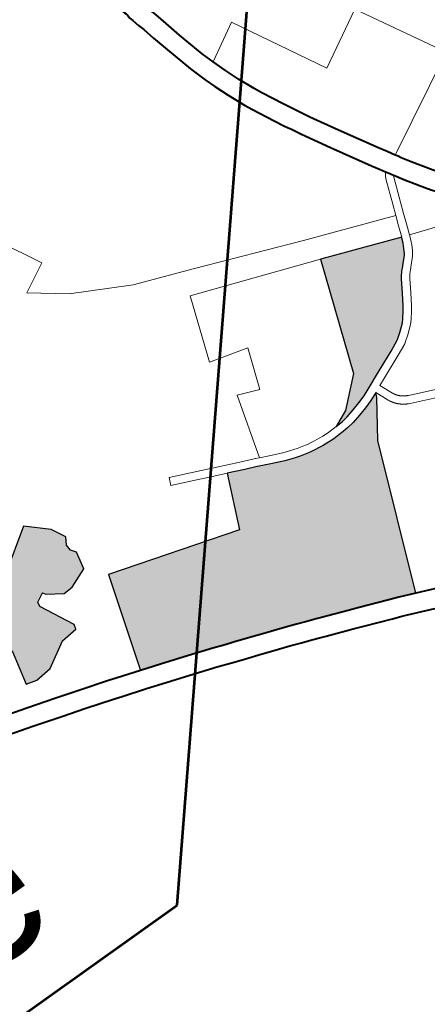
# Model space of a CAD drawing. Header units: metres. Extents: x 148316 to 148653, y 486436 to 486744.
# Tile 43 of 87: x 148554.98 to 148557.96, y 486710.56 to 486717.76. Entities that reach past the tile are written whole.
import ezdxf
from ezdxf.enums import TextEntityAlignment as Align

# ---------------------------------------------------------------- set-up
doc = ezdxf.new("R2010")
doc.units = ezdxf.units.M
doc.header["$MEASUREMENT"] = 0
for name, color, linetype, lineweight in [('WVB-pen-brm-dik 018', 6, 'Continuous', 13), ('WVB-pen-dik 035', 1, 'Continuous', 40), ('WVB-raster-20%', 254, 'Continuous', 30), ('WVB-raster-60%', 253, 'Continuous', 30), ('WVB-tekst-dik 050', 1, 'Continuous', 53)]:
    doc.layers.add(name, color=color, linetype=linetype, lineweight=lineweight)
doc.styles.add('Style-WORKING', font='WORKING.shx')

# ---------------------------------------------------------------- blocks, each defined once
blk = doc.blocks.new('INZET')
at = {"layer": 'WVB-raster-20%'}
for points in [[(-0.067795, -0.113891), (-0.067185, -0.113606), (-0.06616, -0.112673), (-0.064718, -0.108572), (-0.064492, -0.108653), (-0.06327, -0.109106), (-0.061828, -0.109632), (-0.06184, -0.109666), (-0.061914, -0.109849), (-0.061955, -0.10993), (-0.062001, -0.110018), (-0.062053, -0.110103), (-0.062098, -0.110181), (-0.062137, -0.110233), (-0.062184, -0.110283), (-0.062348, -0.110454), (-0.06247, -0.110575), (-0.062532, -0.110638), (-0.062588, -0.110702), (-0.062631, -0.110754), (-0.062653, -0.110786), (-0.062711, -0.11087), (-0.062992, -0.111322), (-0.063241, -0.111714), (-0.06334, -0.111858), (-0.063523, -0.112096), (-0.063624, -0.112198), (-0.063903, -0.112438), (-0.064095, -0.112578), (-0.064124, -0.112598), (-0.064146, -0.112613), (-0.064559, -0.11281), (-0.065506, -0.113218), (-0.065924, -0.113396), (-0.066316, -0.113563), (-0.066621, -0.113664), (-0.066937, -0.113752), (-0.067262, -0.113827), (-0.067504, -0.113864)], [(-0.082099, -0.115101), (-0.082499, -0.114985), (-0.082212, -0.113698), (-0.082545, -0.113619), (-0.082679, -0.113358), (-0.083834, -0.113057), (-0.084315, -0.114602), (-0.084968, -0.11466), (-0.085367, -0.114545), (-0.085929, -0.114112), (-0.085842, -0.113812), (-0.086305, -0.113233), (-0.086685, -0.113123), (-0.087026, -0.113287), (-0.087424, -0.113169), (-0.087165, -0.112273), (-0.08714, -0.112267), (-0.086632, -0.112101), (-0.086331, -0.111967), (-0.086188, -0.11184), (-0.086026, -0.111632), (-0.085824, -0.111236), (-0.085606, -0.110735), (-0.085536, -0.110423), (-0.085474, -0.110041), (-0.08544, -0.109847), (-0.085435, -0.109817), (-0.085209, -0.109952), (-0.083962, -0.110305), (-0.082232, -0.110785), (-0.081919, -0.110805), (-0.081593, -0.110706), (-0.081256, -0.110529), (-0.081084, -0.110437), (-0.080929, -0.110732), (-0.080953, -0.11093), (-0.080755, -0.111262), (-0.079236, -0.110226), (-0.078476, -0.110906), (-0.0782, -0.111443), (-0.078359, -0.111704), (-0.078343, -0.111933), (-0.078208, -0.112123), (-0.078341, -0.112771), (-0.079076, -0.113072), (-0.07944, -0.113095), (-0.08001, -0.112723), (-0.080073, -0.112613), (-0.080421, -0.112795), (-0.080445, -0.112969), (-0.079807, -0.114236), (-0.079855, -0.114401), (-0.080502, -0.114474), (-0.081453, -0.115028)]]:
    blk.add_hatch(color=256, dxfattribs=at).paths.add_polyline_path(points)
at = {"layer": 'WVB-raster-20%', "extrusion": (0, 0, -1)}
blk.add_hatch(color=256, dxfattribs=at).paths.add_polyline_path([(0.068957, -0.120546), (0.066859, -0.115191), (0.065973, -0.113886), (0.065898, -0.113711), (0.06621, -0.113844), (0.066533, -0.113951), (0.066863, -0.114043), (0.067206, -0.114122), (0.067468, -0.114162), (0.067694, -0.114183), (0.067894, -0.114197), (0.06813, -0.114199), (0.068294, -0.114197), (0.068425, -0.114189), (0.068582, -0.114175), (0.068782, -0.11415), (0.06893, -0.114132), (0.069064, -0.114108), (0.069178, -0.114085), (0.069368, -0.114041), (0.069504, -0.114003), (0.069642, -0.113961), (0.069805, -0.113908), (0.070051, -0.113818), (0.07053, -0.113613), (0.070993, -0.113413), (0.071, -0.11341), (0.071433, -0.113225), (0.072034, -0.11297), (0.072873, -0.114911), (0.077721, -0.113466), (0.078805, -0.117004), (0.078076, -0.11724), (0.077208, -0.117527), (0.07618, -0.117874), (0.075731, -0.118036), (0.075435, -0.118141), (0.075229, -0.118212), (0.074592, -0.118436), (0.074219, -0.118569), (0.073974, -0.118653), (0.073596, -0.118783), (0.073177, -0.118936), (0.072803, -0.119076), (0.07248, -0.119196), (0.072293, -0.119267), (0.07134, -0.11962), (0.070957, -0.119767), (0.069951, -0.120152), (0.069557, -0.120303)])
at = {"layer": 'WVB-pen-brm-dik 018'}
for p, q in [((-0.065251, -0.097477), (-0.065278, -0.097339)), ((-0.065182, -0.097747), (-0.065251, -0.097477)), ((-0.065143, -0.097857), (-0.065182, -0.097747)), ((-0.065109, -0.097977), (-0.065143, -0.097857)), ((-0.064431, -0.097799), (-0.064318, -0.098275)), ((-0.064998, -0.098439), (-0.065109, -0.097977)), ((-0.064318, -0.098275), (-0.064164, -0.098907)), ((-0.064841, -0.099083), (-0.064998, -0.098439)), ((-0.064164, -0.098907), (-0.063881, -0.099935)), ((-0.064552, -0.100136), (-0.064841, -0.099083)), ((-0.063728, -0.100408), (-0.062339, -0.099614)), ((-0.062339, -0.099614), (-0.060478, -0.103003)), ((-0.063881, -0.099935), (-0.063728, -0.100408)), ((-0.064343, -0.100778), (-0.064552, -0.100136)), ((-0.063728, -0.100408), (-0.063681, -0.10055)), ((-0.064198, -0.101177), (-0.064343, -0.100778)), ((-0.063681, -0.10055), (-0.063542, -0.100932)), ((-0.073095, -0.102761), (-0.074105, -0.100897)), ((-0.074105, -0.100897), (-0.073095, -0.102761)), ((-0.063987, -0.101726), (-0.064198, -0.101177)), ((-0.063542, -0.100932), (-0.06334, -0.101459)), ((-0.06334, -0.101459), (-0.063069, -0.102073)), ((-0.063706, -0.102364), (-0.063987, -0.101726)), ((-0.060478, -0.103003), (-0.058394, -0.101849)), ((-0.058394, -0.101849), (-0.056586, -0.105063)), ((-0.063069, -0.102073), (-0.062933, -0.102361)), ((-0.063562, -0.102667), (-0.063706, -0.102364)), ((-0.062933, -0.102361), (-0.06254, -0.103145)), ((-0.074183, -0.103344), (-0.073095, -0.102761)), ((-0.073095, -0.102761), (-0.074183, -0.103344)), ((-0.063161, -0.103469), (-0.063562, -0.102667)), ((-0.07294, -0.104276), (-0.074183, -0.103344)), ((-0.074183, -0.103344), (-0.07294, -0.104276)), ((-0.06254, -0.103145), (-0.062357, -0.103481)), ((-0.062973, -0.103815), (-0.063161, -0.103469)), ((-0.062357, -0.103481), (-0.062275, -0.103633)), ((-0.062275, -0.103633), (-0.062227, -0.103721)), ((-0.062227, -0.103721), (-0.06202, -0.104103)), ((-0.06289, -0.103967), (-0.062973, -0.103815)), ((-0.062842, -0.104055), (-0.06289, -0.103967)), ((-0.062631, -0.104445), (-0.062842, -0.104055)), ((-0.070843, -0.105363), (-0.07294, -0.104276)), ((-0.07294, -0.104276), (-0.070843, -0.105363)), ((-0.062051, -0.105453), (-0.062631, -0.104445)), ((-0.06202, -0.104103), (-0.061446, -0.1051)), ((-0.061446, -0.1051), (-0.060615, -0.106506)), ((-0.056586, -0.105063), (-0.060283, -0.107047)), ((-0.068668, -0.106179), (-0.070843, -0.105363)), ((-0.070843, -0.105363), (-0.068668, -0.106179)), ((-0.061214, -0.106867), (-0.062051, -0.105453)), ((-0.064824, -0.107655), (-0.068668, -0.106179)), ((-0.068668, -0.106179), (-0.064824, -0.107655)), ((-0.060615, -0.106506), (-0.06045, -0.106775)), ((-0.070203, -0.109281), (-0.069383, -0.106898)), ((-0.069383, -0.106898), (-0.070203, -0.109281)), ((-0.069383, -0.106898), (-0.064718, -0.108572)), ((-0.064718, -0.108572), (-0.069383, -0.106898)), ((-0.061047, -0.107141), (-0.061214, -0.106867)), ((-0.06045, -0.106775), (-0.060283, -0.107047)), ((-0.060921, -0.107346), (-0.061047, -0.107141)), ((-0.060283, -0.107047), (-0.060222, -0.107147)), ((-0.060222, -0.107147), (-0.060155, -0.107257)), ((-0.060155, -0.107257), (-0.059953, -0.107586)), ((-0.061549, -0.108864), (-0.064824, -0.107655)), ((-0.064824, -0.107655), (-0.061549, -0.108864)), ((-0.061064, -0.107555), (-0.0614, -0.108463)), ((-0.0614, -0.108463), (-0.061064, -0.107555)), ((-0.061119, -0.108567), (-0.06079, -0.107678)), ((-0.06079, -0.107678), (-0.061119, -0.108567)), ((-0.061015, -0.107462), (-0.061064, -0.107555)), ((-0.061064, -0.107555), (-0.061015, -0.107462)), ((-0.060969, -0.1074), (-0.061015, -0.107462)), ((-0.061015, -0.107462), (-0.060969, -0.1074)), ((-0.060921, -0.107346), (-0.060969, -0.1074)), ((-0.060969, -0.1074), (-0.060921, -0.107346)), ((-0.060881, -0.10741), (-0.060921, -0.107346)), ((-0.060819, -0.107513), (-0.060881, -0.10741)), ((-0.060755, -0.107616), (-0.060819, -0.107513)), ((-0.06079, -0.107678), (-0.06076, -0.107623)), ((-0.06076, -0.107623), (-0.06079, -0.107678)), ((-0.06076, -0.107623), (-0.060755, -0.107616)), ((-0.060755, -0.107616), (-0.06076, -0.107623)), ((-0.060752, -0.107622), (-0.060755, -0.107616)), ((-0.060542, -0.107964), (-0.060752, -0.107622)), ((-0.059953, -0.107586), (-0.059473, -0.108302)), ((-0.060048, -0.108702), (-0.060542, -0.107964)), ((-0.06616, -0.112673), (-0.064718, -0.108572)), ((-0.064718, -0.108572), (-0.064492, -0.108653)), ((-0.064492, -0.108653), (-0.06327, -0.109106)), ((-0.0614, -0.108463), (-0.061549, -0.108864)), ((-0.061549, -0.108864), (-0.0614, -0.108463)), ((-0.061267, -0.108967), (-0.061119, -0.108567)), ((-0.061119, -0.108567), (-0.061267, -0.108967)), ((-0.059899, -0.108909), (-0.060048, -0.108702)), ((-0.06327, -0.109106), (-0.061828, -0.109632)), ((-0.061685, -0.109232), (-0.061549, -0.108864)), ((-0.061549, -0.108864), (-0.061685, -0.109232)), ((-0.061403, -0.109335), (-0.061267, -0.108967)), ((-0.061267, -0.108967), (-0.061403, -0.109335)), ((-0.068763, -0.10967), (-0.070203, -0.109281)), ((-0.070203, -0.109281), (-0.068763, -0.10967)), ((-0.061828, -0.109632), (-0.061685, -0.109232)), ((-0.061685, -0.109232), (-0.061828, -0.109632)), ((-0.061544, -0.109729), (-0.061403, -0.109335)), ((-0.061403, -0.109335), (-0.061544, -0.109729)), ((-0.069281, -0.111163), (-0.068763, -0.10967)), ((-0.068763, -0.10967), (-0.069281, -0.111163)), ((-0.061914, -0.109849), (-0.061955, -0.10993)), ((-0.06184, -0.109666), (-0.061914, -0.109849)), ((-0.061828, -0.109632), (-0.06184, -0.109666)), ((-0.06156, -0.109772), (-0.06164, -0.109973)), ((-0.06164, -0.109973), (-0.06156, -0.109772)), ((-0.061544, -0.109729), (-0.06156, -0.109772)), ((-0.06156, -0.109772), (-0.061544, -0.109729)), ((-0.056698, -0.111385), (-0.061544, -0.109729)), ((-0.061544, -0.109729), (-0.056698, -0.111385)), ((-0.062098, -0.110181), (-0.062137, -0.110233)), ((-0.062053, -0.110103), (-0.062098, -0.110181)), ((-0.062001, -0.110018), (-0.062053, -0.110103)), ((-0.061955, -0.10993), (-0.062001, -0.110018)), ((-0.06174, -0.110166), (-0.061795, -0.110257)), ((-0.061795, -0.110257), (-0.06174, -0.110166)), ((-0.061688, -0.110068), (-0.06174, -0.110166)), ((-0.06174, -0.110166), (-0.061688, -0.110068)), ((-0.06164, -0.109973), (-0.061688, -0.110068)), ((-0.061688, -0.110068), (-0.06164, -0.109973)), ((-0.080755, -0.111262), (-0.079236, -0.110226)), ((-0.079236, -0.110226), (-0.078476, -0.110906)), ((-0.062348, -0.110454), (-0.06247, -0.110575)), ((-0.062184, -0.110283), (-0.062348, -0.110454)), ((-0.062137, -0.110233), (-0.062184, -0.110283)), ((-0.061967, -0.110489), (-0.062133, -0.110665)), ((-0.062133, -0.110665), (-0.061967, -0.110489)), ((-0.061907, -0.110426), (-0.061967, -0.110489)), ((-0.061967, -0.110489), (-0.061907, -0.110426)), ((-0.061848, -0.110347), (-0.061907, -0.110426)), ((-0.061907, -0.110426), (-0.061848, -0.110347)), ((-0.061795, -0.110257), (-0.061848, -0.110347)), ((-0.061848, -0.110347), (-0.061795, -0.110257)), ((-0.078476, -0.110906), (-0.0782, -0.111443)), ((-0.070749, -0.113191), (-0.07009, -0.110851)), ((-0.07009, -0.110851), (-0.070749, -0.113191)), ((-0.07009, -0.110851), (-0.069281, -0.111163)), ((-0.069281, -0.111163), (-0.07009, -0.110851)), ((-0.062711, -0.11087), (-0.062992, -0.111322)), ((-0.062653, -0.110786), (-0.062711, -0.11087)), ((-0.062631, -0.110754), (-0.062653, -0.110786)), ((-0.062588, -0.110702), (-0.062631, -0.110754)), ((-0.062532, -0.110638), (-0.062588, -0.110702)), ((-0.06247, -0.110575), (-0.062532, -0.110638)), ((-0.062359, -0.110896), (-0.062391, -0.110935)), ((-0.062391, -0.110935), (-0.062359, -0.110896)), ((-0.062313, -0.110843), (-0.062359, -0.110896)), ((-0.062359, -0.110896), (-0.062313, -0.110843)), ((-0.062258, -0.110788), (-0.062313, -0.110843)), ((-0.062313, -0.110843), (-0.062258, -0.110788)), ((-0.062133, -0.110665), (-0.062258, -0.110788)), ((-0.062258, -0.110788), (-0.062133, -0.110665)), ((-0.06246, -0.111035), (-0.062738, -0.111482)), ((-0.062738, -0.111482), (-0.06246, -0.111035)), ((-0.062391, -0.110935), (-0.06246, -0.111035)), ((-0.06246, -0.111035), (-0.062391, -0.110935)), ((-0.0782, -0.111443), (-0.078359, -0.111704)), ((-0.062992, -0.111322), (-0.063241, -0.111714)), ((-0.062738, -0.111482), (-0.062991, -0.11188)), ((-0.062991, -0.11188), (-0.062738, -0.111482)), ((-0.078359, -0.111704), (-0.078343, -0.111933)), ((-0.078343, -0.111933), (-0.078208, -0.112123)), ((-0.073973, -0.112139), (-0.073857, -0.111862)), ((-0.073857, -0.111862), (-0.073973, -0.112139)), ((-0.073857, -0.111862), (-0.07312, -0.112172)), ((-0.07312, -0.112172), (-0.073857, -0.111862)), ((-0.06334, -0.111858), (-0.063523, -0.112096)), ((-0.063241, -0.111714), (-0.06334, -0.111858)), ((-0.062991, -0.11188), (-0.063097, -0.112035)), ((-0.063097, -0.112035), (-0.062991, -0.11188)), ((-0.078208, -0.112123), (-0.078341, -0.112771)), ((-0.073238, -0.112448), (-0.073973, -0.112139)), ((-0.073973, -0.112139), (-0.073238, -0.112448)), ((-0.07312, -0.112172), (-0.072476, -0.112455)), ((-0.072476, -0.112455), (-0.07312, -0.112172)), ((-0.063624, -0.112198), (-0.063903, -0.112438)), ((-0.063523, -0.112096), (-0.063624, -0.112198)), ((-0.063296, -0.112294), (-0.063419, -0.112418)), ((-0.063419, -0.112418), (-0.063296, -0.112294)), ((-0.063097, -0.112035), (-0.063296, -0.112294)), ((-0.063296, -0.112294), (-0.063097, -0.112035)), ((-0.080073, -0.112613), (-0.080421, -0.112795)), ((-0.08001, -0.112723), (-0.080073, -0.112613)), ((-0.07944, -0.113095), (-0.08001, -0.112723)), ((-0.072596, -0.11273), (-0.073238, -0.112448)), ((-0.073238, -0.112448), (-0.072596, -0.11273)), ((-0.072034, -0.11297), (-0.072596, -0.11273)), ((-0.072596, -0.11273), (-0.072034, -0.11297)), ((-0.072476, -0.112455), (-0.071949, -0.11268)), ((-0.071949, -0.11268), (-0.072476, -0.112455)), ((-0.071949, -0.11268), (-0.071315, -0.112949)), ((-0.071315, -0.112949), (-0.071949, -0.11268)), ((-0.067185, -0.113606), (-0.06616, -0.112673)), ((-0.064146, -0.112613), (-0.064559, -0.11281)), ((-0.064124, -0.112598), (-0.064146, -0.112613)), ((-0.064095, -0.112578), (-0.064124, -0.112598)), ((-0.063903, -0.112438), (-0.064095, -0.112578)), ((-0.063717, -0.112674), (-0.063922, -0.112823)), ((-0.063922, -0.112823), (-0.063717, -0.112674)), ((-0.063419, -0.112418), (-0.063717, -0.112674)), ((-0.063717, -0.112674), (-0.063419, -0.112418)), ((-0.080421, -0.112795), (-0.080445, -0.112969)), ((-0.080445, -0.112969), (-0.079807, -0.114236)), ((-0.079076, -0.113072), (-0.07944, -0.113095)), ((-0.078341, -0.112771), (-0.079076, -0.113072)), ((-0.072873, -0.114911), (-0.072034, -0.11297)), ((-0.072034, -0.11297), (-0.071433, -0.113225)), ((-0.071315, -0.112949), (-0.070882, -0.113134)), ((-0.070882, -0.113134), (-0.071315, -0.112949)), ((-0.064559, -0.11281), (-0.065506, -0.113218)), ((-0.064435, -0.113083), (-0.065388, -0.113493)), ((-0.065388, -0.113493), (-0.064435, -0.113083)), ((-0.063996, -0.112874), (-0.064435, -0.113083)), ((-0.064435, -0.113083), (-0.063996, -0.112874)), ((-0.063922, -0.112823), (-0.063996, -0.112874)), ((-0.063996, -0.112874), (-0.063922, -0.112823)), ((-0.071433, -0.113225), (-0.071, -0.11341)), ((-0.071, -0.11341), (-0.070993, -0.113413)), ((-0.070993, -0.113413), (-0.07053, -0.113613)), ((-0.070882, -0.113134), (-0.070874, -0.113137)), ((-0.070874, -0.113137), (-0.070882, -0.113134)), ((-0.070874, -0.113137), (-0.070749, -0.113191)), ((-0.070749, -0.113191), (-0.070874, -0.113137)), ((-0.070411, -0.113338), (-0.070749, -0.113191)), ((-0.070749, -0.113191), (-0.070411, -0.113338)), ((-0.06994, -0.113539), (-0.070411, -0.113338)), ((-0.070411, -0.113338), (-0.06994, -0.113539)), ((-0.065924, -0.113396), (-0.066316, -0.113563)), ((-0.065506, -0.113218), (-0.065924, -0.113396)), ((-0.082499, -0.114985), (-0.082212, -0.113698)), ((-0.078805, -0.117004), (-0.077721, -0.113466)), ((-0.077721, -0.113466), (-0.072873, -0.114911)), ((-0.07053, -0.113613), (-0.070051, -0.113818)), ((-0.069707, -0.113625), (-0.06994, -0.113539)), ((-0.06994, -0.113539), (-0.069707, -0.113625)), ((-0.069552, -0.113675), (-0.069707, -0.113625)), ((-0.069707, -0.113625), (-0.069552, -0.113675)), ((-0.069421, -0.113715), (-0.069552, -0.113675)), ((-0.069552, -0.113675), (-0.069421, -0.113715)), ((-0.069295, -0.11375), (-0.069421, -0.113715)), ((-0.069421, -0.113715), (-0.069295, -0.11375)), ((-0.069114, -0.113792), (-0.069295, -0.11375)), ((-0.069295, -0.11375), (-0.069114, -0.113792)), ((-0.069008, -0.113813), (-0.069114, -0.113792)), ((-0.069114, -0.113792), (-0.069008, -0.113813)), ((-0.068886, -0.113835), (-0.069008, -0.113813)), ((-0.069008, -0.113813), (-0.068886, -0.113835)), ((-0.067795, -0.113891), (-0.067185, -0.113606)), ((-0.066937, -0.113752), (-0.067262, -0.113827)), ((-0.066621, -0.113664), (-0.066937, -0.113752)), ((-0.066316, -0.113563), (-0.066621, -0.113664)), ((-0.06621, -0.113844), (-0.065898, -0.113711)), ((-0.065898, -0.113711), (-0.065973, -0.113886)), ((-0.065685, -0.114208), (-0.065898, -0.113711)), ((-0.065898, -0.113711), (-0.065685, -0.114208)), ((-0.065388, -0.113493), (-0.065622, -0.113593)), ((-0.065622, -0.113593), (-0.065388, -0.113493)), ((-0.065622, -0.113593), (-0.065409, -0.11409)), ((-0.065409, -0.11409), (-0.065622, -0.113593)), ((-0.070051, -0.113818), (-0.069805, -0.113908)), ((-0.069805, -0.113908), (-0.069642, -0.113961)), ((-0.069642, -0.113961), (-0.069504, -0.114003)), ((-0.069504, -0.114003), (-0.069368, -0.114041)), ((-0.069368, -0.114041), (-0.069178, -0.114085)), ((-0.069178, -0.114085), (-0.069064, -0.114108)), ((-0.069064, -0.114108), (-0.06893, -0.114132)), ((-0.06893, -0.114132), (-0.068782, -0.11415)), ((-0.068745, -0.113853), (-0.068886, -0.113835)), ((-0.068886, -0.113835), (-0.068745, -0.113853)), ((-0.068782, -0.11415), (-0.068582, -0.114175)), ((-0.06855, -0.113877), (-0.068745, -0.113853)), ((-0.068745, -0.113853), (-0.06855, -0.113877)), ((-0.068404, -0.11389), (-0.06855, -0.113877)), ((-0.06855, -0.113877), (-0.068404, -0.11389)), ((-0.068283, -0.113897), (-0.068404, -0.11389)), ((-0.068404, -0.11389), (-0.068283, -0.113897)), ((-0.06813, -0.113899), (-0.068283, -0.113897)), ((-0.068283, -0.113897), (-0.06813, -0.113899)), ((-0.067795, -0.113891), (-0.06813, -0.113899)), ((-0.06813, -0.113899), (-0.067795, -0.113891)), ((-0.067504, -0.113864), (-0.067795, -0.113891)), ((-0.067694, -0.114183), (-0.067468, -0.114162)), ((-0.067262, -0.113827), (-0.067504, -0.113864)), ((-0.067468, -0.114162), (-0.067206, -0.114122)), ((-0.067206, -0.114122), (-0.066863, -0.114043)), ((-0.066863, -0.114043), (-0.066533, -0.113951)), ((-0.065973, -0.113886), (-0.066859, -0.115191)), ((-0.066533, -0.113951), (-0.06621, -0.113844)), ((-0.065409, -0.11409), (-0.065406, -0.114097)), ((-0.065406, -0.114097), (-0.065409, -0.11409)), ((-0.065406, -0.114097), (-0.065404, -0.114101)), ((-0.065404, -0.114101), (-0.065406, -0.114097)), ((-0.065404, -0.114101), (-0.065403, -0.114103)), ((-0.065403, -0.114103), (-0.065404, -0.114101)), ((-0.065403, -0.114103), (-0.065402, -0.114105)), ((-0.065402, -0.114105), (-0.065403, -0.114103)), ((-0.065402, -0.114105), (-0.065401, -0.114108)), ((-0.065401, -0.114108), (-0.065402, -0.114105)), ((-0.065401, -0.114108), (-0.065399, -0.114111)), ((-0.065399, -0.114111), (-0.065401, -0.114108)), ((-0.065399, -0.114111), (-0.065398, -0.114114)), ((-0.065398, -0.114114), (-0.065399, -0.114111)), ((-0.065398, -0.114114), (-0.065396, -0.114117)), ((-0.065396, -0.114117), (-0.065398, -0.114114)), ((-0.065396, -0.114117), (-0.065395, -0.11412)), ((-0.065395, -0.11412), (-0.065396, -0.114117)), ((-0.065395, -0.11412), (-0.065393, -0.114122)), ((-0.065393, -0.114122), (-0.065395, -0.11412)), ((-0.065393, -0.114122), (-0.065392, -0.114124)), ((-0.065392, -0.114124), (-0.065393, -0.114122)), ((-0.065392, -0.114124), (-0.06539, -0.114128)), ((-0.06539, -0.114128), (-0.065392, -0.114124)), ((-0.06539, -0.114128), (-0.065389, -0.114131)), ((-0.065389, -0.114131), (-0.06539, -0.114128)), ((-0.065389, -0.114131), (-0.065387, -0.114133)), ((-0.065387, -0.114133), (-0.065389, -0.114131)), ((-0.065387, -0.114133), (-0.065386, -0.114135)), ((-0.065386, -0.114135), (-0.065387, -0.114133)), ((-0.065386, -0.114135), (-0.065384, -0.114139)), ((-0.065384, -0.114139), (-0.065386, -0.114135)), ((-0.065384, -0.114139), (-0.065383, -0.114141)), ((-0.065383, -0.114141), (-0.065384, -0.114139)), ((-0.065383, -0.114141), (-0.065381, -0.114145)), ((-0.065381, -0.114145), (-0.065383, -0.114141)), ((-0.065381, -0.114145), (-0.06538, -0.114146)), ((-0.06538, -0.114146), (-0.065381, -0.114145)), ((-0.06538, -0.114146), (-0.065378, -0.114149)), ((-0.065378, -0.114149), (-0.06538, -0.114146)), ((-0.065378, -0.114149), (-0.065376, -0.114152)), ((-0.065376, -0.114152), (-0.065378, -0.114149)), ((-0.065376, -0.114152), (-0.065375, -0.114155)), ((-0.065375, -0.114155), (-0.065376, -0.114152)), ((-0.065375, -0.114155), (-0.065373, -0.114158)), ((-0.065373, -0.114158), (-0.065375, -0.114155)), ((-0.065373, -0.114158), (-0.065371, -0.114161)), ((-0.065371, -0.114161), (-0.065373, -0.114158)), ((-0.065371, -0.114161), (-0.06537, -0.114163)), ((-0.06537, -0.114163), (-0.065371, -0.114161)), ((-0.06537, -0.114163), (-0.065368, -0.114166)), ((-0.065368, -0.114166), (-0.06537, -0.114163)), ((-0.065368, -0.114166), (-0.065367, -0.114168)), ((-0.065367, -0.114168), (-0.065368, -0.114166)), ((-0.065367, -0.114168), (-0.065365, -0.114171)), ((-0.065365, -0.114171), (-0.065367, -0.114168)), ((-0.065365, -0.114171), (-0.065364, -0.114173)), ((-0.065364, -0.114173), (-0.065365, -0.114171)), ((-0.065364, -0.114173), (-0.06536, -0.114179)), ((-0.06536, -0.114179), (-0.065364, -0.114173)), ((-0.080502, -0.114474), (-0.081453, -0.115028)), ((-0.079855, -0.114401), (-0.080502, -0.114474)), ((-0.079807, -0.114236), (-0.079855, -0.114401)), ((-0.068582, -0.114175), (-0.068425, -0.114189)), ((-0.068425, -0.114189), (-0.068294, -0.114197)), ((-0.068294, -0.114197), (-0.06813, -0.114199)), ((-0.06813, -0.114199), (-0.067894, -0.114197)), ((-0.067894, -0.114197), (-0.067694, -0.114183)), ((-0.065678, -0.114223), (-0.065685, -0.114208)), ((-0.065685, -0.114208), (-0.065678, -0.114223)), ((-0.065676, -0.114227), (-0.065678, -0.114223)), ((-0.065678, -0.114223), (-0.065676, -0.114227)), ((-0.065674, -0.114231), (-0.065676, -0.114227)), ((-0.065676, -0.114227), (-0.065674, -0.114231)), ((-0.065672, -0.114235), (-0.065674, -0.114231)), ((-0.065674, -0.114231), (-0.065672, -0.114235)), ((-0.06567, -0.11424), (-0.065672, -0.114235)), ((-0.065672, -0.114235), (-0.06567, -0.11424)), ((-0.065668, -0.114244), (-0.06567, -0.11424)), ((-0.06567, -0.11424), (-0.065668, -0.114244)), ((-0.065666, -0.114247), (-0.065668, -0.114244)), ((-0.065668, -0.114244), (-0.065666, -0.114247)), ((-0.065665, -0.114251), (-0.065666, -0.114247)), ((-0.065666, -0.114247), (-0.065665, -0.114251)), ((-0.065663, -0.114254), (-0.065665, -0.114251)), ((-0.065665, -0.114251), (-0.065663, -0.114254)), ((-0.065661, -0.114258), (-0.065663, -0.114254)), ((-0.065663, -0.114254), (-0.065661, -0.114258)), ((-0.065659, -0.114262), (-0.065661, -0.114258)), ((-0.065661, -0.114258), (-0.065659, -0.114262)), ((-0.065657, -0.114266), (-0.065659, -0.114262)), ((-0.065659, -0.114262), (-0.065657, -0.114266)), ((-0.065655, -0.114269), (-0.065657, -0.114266)), ((-0.065657, -0.114266), (-0.065655, -0.114269)), ((-0.065653, -0.114272), (-0.065655, -0.114269)), ((-0.065655, -0.114269), (-0.065653, -0.114272)), ((-0.065651, -0.114277), (-0.065653, -0.114272)), ((-0.065653, -0.114272), (-0.065651, -0.114277)), ((-0.065648, -0.114281), (-0.065651, -0.114277)), ((-0.065651, -0.114277), (-0.065648, -0.114281)), ((-0.065647, -0.114284), (-0.065648, -0.114281)), ((-0.065648, -0.114281), (-0.065647, -0.114284)), ((-0.065645, -0.114288), (-0.065647, -0.114284)), ((-0.065647, -0.114284), (-0.065645, -0.114288)), ((-0.065642, -0.114292), (-0.065645, -0.114288)), ((-0.065645, -0.114288), (-0.065642, -0.114292)), ((-0.06564, -0.114296), (-0.065642, -0.114292)), ((-0.065642, -0.114292), (-0.06564, -0.114296)), ((-0.065638, -0.1143), (-0.06564, -0.114296)), ((-0.06564, -0.114296), (-0.065638, -0.1143)), ((-0.065636, -0.114303), (-0.065638, -0.1143)), ((-0.065638, -0.1143), (-0.065636, -0.114303)), ((-0.065634, -0.114307), (-0.065636, -0.114303)), ((-0.065636, -0.114303), (-0.065634, -0.114307)), ((-0.065632, -0.11431), (-0.065634, -0.114307)), ((-0.065634, -0.114307), (-0.065632, -0.11431)), ((-0.065629, -0.114314), (-0.065632, -0.11431)), ((-0.065632, -0.11431), (-0.065629, -0.114314)), ((-0.065627, -0.114318), (-0.065629, -0.114314)), ((-0.065629, -0.114314), (-0.065627, -0.114318)), ((-0.065625, -0.114322), (-0.065627, -0.114318)), ((-0.065627, -0.114318), (-0.065625, -0.114322)), ((-0.065623, -0.114325), (-0.065625, -0.114322)), ((-0.065625, -0.114322), (-0.065623, -0.114325)), ((-0.06562, -0.11433), (-0.065623, -0.114325)), ((-0.065623, -0.114325), (-0.06562, -0.11433)), ((-0.065618, -0.114333), (-0.06562, -0.11433)), ((-0.06562, -0.11433), (-0.065618, -0.114333)), ((-0.065614, -0.114339), (-0.065618, -0.114333)), ((-0.065618, -0.114333), (-0.065614, -0.114339)), ((-0.065611, -0.114343), (-0.065614, -0.114339)), ((-0.065614, -0.114339), (-0.065611, -0.114343)), ((-0.065609, -0.114347), (-0.065611, -0.114343)), ((-0.065611, -0.114343), (-0.065609, -0.114347)), ((-0.065607, -0.114351), (-0.065609, -0.114347)), ((-0.065609, -0.114347), (-0.065607, -0.114351)), ((-0.065604, -0.114354), (-0.065607, -0.114351)), ((-0.065607, -0.114351), (-0.065604, -0.114354)), ((-0.0656, -0.114361), (-0.065604, -0.114354)), ((-0.065604, -0.114354), (-0.0656, -0.114361)), ((-0.065597, -0.114365), (-0.0656, -0.114361)), ((-0.0656, -0.114361), (-0.065597, -0.114365)), ((-0.065594, -0.114369), (-0.065597, -0.114365)), ((-0.065597, -0.114365), (-0.065594, -0.114369)), ((-0.065592, -0.114373), (-0.065594, -0.114369)), ((-0.065594, -0.114369), (-0.065592, -0.114373)), ((-0.065589, -0.114376), (-0.065592, -0.114373)), ((-0.065592, -0.114373), (-0.065589, -0.114376)), ((-0.065586, -0.11438), (-0.065589, -0.114376)), ((-0.065589, -0.114376), (-0.065586, -0.11438)), ((-0.065584, -0.114384), (-0.065586, -0.11438)), ((-0.065586, -0.11438), (-0.065584, -0.114384)), ((-0.065581, -0.114388), (-0.065584, -0.114384)), ((-0.065584, -0.114384), (-0.065581, -0.114388)), ((-0.065579, -0.114391), (-0.065581, -0.114388)), ((-0.065581, -0.114388), (-0.065579, -0.114391)), ((-0.065576, -0.114395), (-0.065579, -0.114391)), ((-0.065579, -0.114391), (-0.065576, -0.114395)), ((-0.065573, -0.114399), (-0.065576, -0.114395)), ((-0.065576, -0.114395), (-0.065573, -0.114399)), ((-0.06557, -0.114404), (-0.065573, -0.114399)), ((-0.065573, -0.114399), (-0.06557, -0.114404)), ((-0.065567, -0.114407), (-0.06557, -0.114404)), ((-0.06557, -0.114404), (-0.065567, -0.114407)), ((-0.065564, -0.114411), (-0.065567, -0.114407)), ((-0.065567, -0.114407), (-0.065564, -0.114411)), ((-0.065562, -0.114414), (-0.065564, -0.114411)), ((-0.065564, -0.114411), (-0.065562, -0.114414)), ((-0.065556, -0.114422), (-0.065562, -0.114414)), ((-0.065562, -0.114414), (-0.065556, -0.114422)), ((-0.065548, -0.114432), (-0.065556, -0.114422)), ((-0.065556, -0.114422), (-0.065548, -0.114432)), ((-0.065542, -0.11444), (-0.065548, -0.114432)), ((-0.065548, -0.114432), (-0.065542, -0.11444)), ((-0.065536, -0.114447), (-0.065542, -0.11444)), ((-0.065542, -0.11444), (-0.065536, -0.114447)), ((-0.06553, -0.114455), (-0.065536, -0.114447)), ((-0.065536, -0.114447), (-0.06553, -0.114455)), ((-0.065523, -0.114462), (-0.06553, -0.114455)), ((-0.06553, -0.114455), (-0.065523, -0.114462)), ((-0.065517, -0.11447), (-0.065523, -0.114462)), ((-0.065523, -0.114462), (-0.065517, -0.11447)), ((-0.065511, -0.114477), (-0.065517, -0.11447)), ((-0.065517, -0.11447), (-0.065511, -0.114477)), ((-0.065499, -0.11449), (-0.065511, -0.114477)), ((-0.065511, -0.114477), (-0.065499, -0.11449)), ((-0.065487, -0.114503), (-0.065499, -0.11449)), ((-0.065499, -0.11449), (-0.065487, -0.114503)), ((-0.065475, -0.114516), (-0.065487, -0.114503)), ((-0.065487, -0.114503), (-0.065475, -0.114516)), ((-0.065463, -0.114528), (-0.065475, -0.114516)), ((-0.065475, -0.114516), (-0.065463, -0.114528)), ((-0.06545, -0.11454), (-0.065463, -0.114528)), ((-0.065463, -0.114528), (-0.06545, -0.11454)), ((-0.06536, -0.114179), (-0.065358, -0.114182)), ((-0.065358, -0.114182), (-0.06536, -0.114179)), ((-0.065358, -0.114182), (-0.065357, -0.114184)), ((-0.065357, -0.114184), (-0.065358, -0.114182)), ((-0.065357, -0.114184), (-0.065355, -0.114187)), ((-0.065355, -0.114187), (-0.065357, -0.114184)), ((-0.065355, -0.114187), (-0.065354, -0.114189)), ((-0.065354, -0.114189), (-0.065355, -0.114187)), ((-0.065354, -0.114189), (-0.06535, -0.114195)), ((-0.06535, -0.114195), (-0.065354, -0.114189)), ((-0.06535, -0.114195), (-0.065348, -0.114197)), ((-0.065348, -0.114197), (-0.06535, -0.114195)), ((-0.065348, -0.114197), (-0.065346, -0.1142)), ((-0.065346, -0.1142), (-0.065348, -0.114197)), ((-0.065346, -0.1142), (-0.065344, -0.114204)), ((-0.065344, -0.114204), (-0.065346, -0.1142)), ((-0.065344, -0.114204), (-0.065343, -0.114205)), ((-0.065343, -0.114205), (-0.065344, -0.114204)), ((-0.065343, -0.114205), (-0.06534, -0.114209)), ((-0.06534, -0.114209), (-0.065343, -0.114205)), ((-0.06534, -0.114209), (-0.065339, -0.114211)), ((-0.065339, -0.114211), (-0.06534, -0.114209)), ((-0.065339, -0.114211), (-0.065337, -0.114213)), ((-0.065337, -0.114213), (-0.065339, -0.114211)), ((-0.065337, -0.114213), (-0.065335, -0.114217)), ((-0.065335, -0.114217), (-0.065337, -0.114213)), ((-0.065335, -0.114217), (-0.065333, -0.11422)), ((-0.065333, -0.11422), (-0.065335, -0.114217)), ((-0.065333, -0.11422), (-0.065331, -0.114222)), ((-0.065331, -0.114222), (-0.065333, -0.11422)), ((-0.065331, -0.114222), (-0.065328, -0.114226)), ((-0.065328, -0.114226), (-0.065331, -0.114222)), ((-0.065328, -0.114226), (-0.065327, -0.114228)), ((-0.065327, -0.114228), (-0.065328, -0.114226)), ((-0.065327, -0.114228), (-0.065325, -0.114231)), ((-0.065325, -0.114231), (-0.065327, -0.114228)), ((-0.065325, -0.114231), (-0.065323, -0.114233)), ((-0.065323, -0.114233), (-0.065325, -0.114231)), ((-0.065323, -0.114233), (-0.065318, -0.114239)), ((-0.065318, -0.114239), (-0.065323, -0.114233)), ((-0.065318, -0.114239), (-0.065313, -0.114246)), ((-0.065313, -0.114246), (-0.065318, -0.114239)), ((-0.065313, -0.114246), (-0.065308, -0.114252)), ((-0.065308, -0.114252), (-0.065313, -0.114246)), ((-0.065308, -0.114252), (-0.065304, -0.114257)), ((-0.065304, -0.114257), (-0.065308, -0.114252)), ((-0.065304, -0.114257), (-0.065299, -0.114262)), ((-0.065299, -0.114262), (-0.065304, -0.114257)), ((-0.065299, -0.114262), (-0.065295, -0.114268)), ((-0.065295, -0.114268), (-0.065299, -0.114262)), ((-0.065295, -0.114268), (-0.065289, -0.114274)), ((-0.065289, -0.114274), (-0.065295, -0.114268)), ((-0.065289, -0.114274), (-0.065285, -0.114279)), ((-0.065285, -0.114279), (-0.065289, -0.114274)), ((-0.065285, -0.114279), (-0.065277, -0.114288)), ((-0.065277, -0.114288), (-0.065285, -0.114279)), ((-0.065277, -0.114288), (-0.065268, -0.114298)), ((-0.065268, -0.114298), (-0.065277, -0.114288)), ((-0.065268, -0.114298), (-0.065259, -0.114307)), ((-0.065259, -0.114307), (-0.065268, -0.114298)), ((-0.065259, -0.114307), (-0.06525, -0.114316)), ((-0.06525, -0.114316), (-0.065259, -0.114307)), ((-0.06525, -0.114316), (-0.065241, -0.114326)), ((-0.065241, -0.114326), (-0.06525, -0.114316)), ((-0.065241, -0.114326), (-0.065235, -0.114331)), ((-0.065235, -0.114331), (-0.065241, -0.114326)), ((-0.065235, -0.114331), (-0.065229, -0.114336)), ((-0.065229, -0.114336), (-0.065235, -0.114331)), ((-0.065229, -0.114336), (-0.065222, -0.114343)), ((-0.065222, -0.114343), (-0.065229, -0.114336)), ((-0.065222, -0.114343), (-0.065217, -0.114347)), ((-0.065217, -0.114347), (-0.065222, -0.114343)), ((-0.065217, -0.114347), (-0.065208, -0.114355)), ((-0.065208, -0.114355), (-0.065217, -0.114347)), ((-0.065208, -0.114355), (-0.065204, -0.114359)), ((-0.065204, -0.114359), (-0.065208, -0.114355)), ((-0.065204, -0.114359), (-0.065197, -0.114365)), ((-0.065197, -0.114365), (-0.065204, -0.114359)), ((-0.065197, -0.114365), (-0.06519, -0.11437)), ((-0.06519, -0.11437), (-0.065197, -0.114365)), ((-0.06519, -0.11437), (-0.065183, -0.114377)), ((-0.065183, -0.114377), (-0.06519, -0.11437)), ((-0.065183, -0.114377), (-0.065177, -0.114382)), ((-0.065177, -0.114382), (-0.065183, -0.114377)), ((-0.065177, -0.114382), (-0.065169, -0.114388)), ((-0.065169, -0.114388), (-0.065177, -0.114382)), ((-0.065169, -0.114388), (-0.065162, -0.114393)), ((-0.065162, -0.114393), (-0.065169, -0.114388)), ((-0.065162, -0.114393), (-0.065154, -0.114399)), ((-0.065154, -0.114399), (-0.065162, -0.114393)), ((-0.065154, -0.114399), (-0.065148, -0.114403)), ((-0.065148, -0.114403), (-0.065154, -0.114399)), ((-0.065148, -0.114403), (-0.065138, -0.11441)), ((-0.065138, -0.11441), (-0.065148, -0.114403)), ((-0.065138, -0.11441), (-0.065132, -0.114414)), ((-0.065132, -0.114414), (-0.065138, -0.11441)), ((-0.065132, -0.114414), (-0.065123, -0.11442)), ((-0.065123, -0.11442), (-0.065132, -0.114414)), ((-0.065123, -0.11442), (-0.065114, -0.114426)), ((-0.065114, -0.114426), (-0.065123, -0.11442)), ((-0.065114, -0.114426), (-0.065106, -0.114431)), ((-0.065106, -0.114431), (-0.065114, -0.114426)), ((-0.065106, -0.114431), (-0.0651, -0.114435)), ((-0.0651, -0.114435), (-0.065106, -0.114431)), ((-0.0651, -0.114435), (-0.065093, -0.114439)), ((-0.065093, -0.114439), (-0.0651, -0.114435)), ((-0.065093, -0.114439), (-0.065085, -0.114444)), ((-0.065085, -0.114444), (-0.065093, -0.114439)), ((-0.065085, -0.114444), (-0.065075, -0.114449)), ((-0.065075, -0.114449), (-0.065085, -0.114444)), ((-0.065075, -0.114449), (-0.065069, -0.114453)), ((-0.065069, -0.114453), (-0.065075, -0.114449)), ((-0.065069, -0.114453), (-0.065059, -0.114458)), ((-0.065059, -0.114458), (-0.065069, -0.114453)), ((-0.065059, -0.114458), (-0.065053, -0.114462)), ((-0.065053, -0.114462), (-0.065059, -0.114458)), ((-0.065053, -0.114462), (-0.065043, -0.114466)), ((-0.065043, -0.114466), (-0.065053, -0.114462)), ((-0.065043, -0.114466), (-0.065037, -0.11447)), ((-0.065037, -0.11447), (-0.065043, -0.114466)), ((-0.065037, -0.11447), (-0.065029, -0.114473)), ((-0.065029, -0.114473), (-0.065037, -0.11447)), ((-0.065029, -0.114473), (-0.064981, -0.114495)), ((-0.064981, -0.114495), (-0.065029, -0.114473)), ((-0.064981, -0.114495), (-0.062343, -0.115625)), ((-0.062343, -0.115625), (-0.064981, -0.114495)), ((-0.065442, -0.114548), (-0.06545, -0.11454)), ((-0.06545, -0.11454), (-0.065442, -0.114548)), ((-0.065434, -0.114556), (-0.065442, -0.114548)), ((-0.065442, -0.114548), (-0.065434, -0.114556)), ((-0.065424, -0.114565), (-0.065434, -0.114556)), ((-0.065434, -0.114556), (-0.065424, -0.114565)), ((-0.065417, -0.114571), (-0.065424, -0.114565)), ((-0.065424, -0.114565), (-0.065417, -0.114571)), ((-0.065405, -0.114582), (-0.065417, -0.114571)), ((-0.065417, -0.114571), (-0.065405, -0.114582)), ((-0.065399, -0.114587), (-0.065405, -0.114582)), ((-0.065405, -0.114582), (-0.065399, -0.114587)), ((-0.065389, -0.114595), (-0.065399, -0.114587)), ((-0.065399, -0.114587), (-0.065389, -0.114595)), ((-0.065381, -0.114602), (-0.065389, -0.114595)), ((-0.065389, -0.114595), (-0.065381, -0.114602)), ((-0.065371, -0.11461), (-0.065381, -0.114602)), ((-0.065381, -0.114602), (-0.065371, -0.11461)), ((-0.065361, -0.114618), (-0.065371, -0.11461)), ((-0.065371, -0.11461), (-0.065361, -0.114618)), ((-0.06535, -0.114626), (-0.065361, -0.114618)), ((-0.065361, -0.114618), (-0.06535, -0.114626)), ((-0.065342, -0.114633), (-0.06535, -0.114626)), ((-0.06535, -0.114626), (-0.065342, -0.114633)), ((-0.065331, -0.114641), (-0.065342, -0.114633)), ((-0.065342, -0.114633), (-0.065331, -0.114641)), ((-0.065321, -0.114648), (-0.065331, -0.114641)), ((-0.065331, -0.114641), (-0.065321, -0.114648)), ((-0.065309, -0.114656), (-0.065321, -0.114648)), ((-0.065321, -0.114648), (-0.065309, -0.114656)), ((-0.0653, -0.114662), (-0.065309, -0.114656)), ((-0.065309, -0.114656), (-0.0653, -0.114662)), ((-0.065287, -0.114671), (-0.0653, -0.114662)), ((-0.0653, -0.114662), (-0.065287, -0.114671)), ((-0.065276, -0.114679), (-0.065287, -0.114671)), ((-0.065287, -0.114671), (-0.065276, -0.114679)), ((-0.065265, -0.114685), (-0.065276, -0.114679)), ((-0.065276, -0.114679), (-0.065265, -0.114685)), ((-0.065256, -0.114691), (-0.065265, -0.114685)), ((-0.065265, -0.114685), (-0.065256, -0.114691)), ((-0.065246, -0.114697), (-0.065256, -0.114691)), ((-0.065256, -0.114691), (-0.065246, -0.114697)), ((-0.065236, -0.114703), (-0.065246, -0.114697)), ((-0.065246, -0.114697), (-0.065236, -0.114703)), ((-0.065223, -0.11471), (-0.065236, -0.114703)), ((-0.065236, -0.114703), (-0.065223, -0.11471)), ((-0.065213, -0.114716), (-0.065223, -0.11471)), ((-0.065223, -0.11471), (-0.065213, -0.114716)), ((-0.065201, -0.114722), (-0.065213, -0.114716)), ((-0.065213, -0.114716), (-0.065201, -0.114722)), ((-0.065191, -0.114727), (-0.065201, -0.114722)), ((-0.065201, -0.114722), (-0.065191, -0.114727)), ((-0.065179, -0.114734), (-0.065191, -0.114727)), ((-0.065191, -0.114727), (-0.065179, -0.114734)), ((-0.065169, -0.114739), (-0.065179, -0.114734)), ((-0.065179, -0.114734), (-0.065169, -0.114739)), ((-0.065155, -0.114746), (-0.065169, -0.114739)), ((-0.065169, -0.114739), (-0.065155, -0.114746)), ((-0.065103, -0.114769), (-0.065155, -0.114746)), ((-0.065155, -0.114746), (-0.065103, -0.114769)), ((-0.062461, -0.1159), (-0.065103, -0.114769)), ((-0.065103, -0.114769), (-0.062461, -0.1159)), ((-0.082099, -0.115101), (-0.082499, -0.114985)), ((-0.081453, -0.115028), (-0.082099, -0.115101)), ((-0.066859, -0.115191), (-0.068957, -0.120546)), ((-0.084129, -0.115384), (-0.082993, -0.115715)), ((-0.082993, -0.115715), (-0.081922, -0.116038)), ((-0.083192, -0.116387), (-0.084326, -0.116056)), ((-0.081922, -0.116038), (-0.081034, -0.116302)), ((-0.081034, -0.116302), (-0.080006, -0.116623)), ((-0.082123, -0.116709), (-0.083192, -0.116387)), ((-0.080006, -0.116623), (-0.079653, -0.116736)), ((-0.081238, -0.116972), (-0.082123, -0.116709)), ((-0.080217, -0.11729), (-0.081238, -0.116972)), ((-0.079653, -0.116736), (-0.078805, -0.117004)), ((-0.079866, -0.117402), (-0.080217, -0.11729)), ((-0.079015, -0.117672), (-0.079866, -0.117402)), ((-0.078293, -0.117905), (-0.079015, -0.117672)), ((-0.07743, -0.118191), (-0.078293, -0.117905)), ((-0.07641, -0.118535), (-0.07743, -0.118191)), ((-0.075966, -0.118695), (-0.07641, -0.118535)), ((-0.075666, -0.118801), (-0.075966, -0.118695)), ((-0.07546, -0.118873), (-0.075666, -0.118801)), ((-0.074826, -0.119096), (-0.07546, -0.118873)), ((-0.07445, -0.11923), (-0.074826, -0.119096)), ((-0.07383, -0.119442), (-0.07445, -0.11923)), ((-0.07342, -0.119592), (-0.07383, -0.119442)), ((-0.073048, -0.119732), (-0.07342, -0.119592)), ((-0.072727, -0.119851), (-0.073048, -0.119732)), ((-0.072539, -0.119922), (-0.072727, -0.119851)), ((-0.071588, -0.120275), (-0.072539, -0.119922)), ((-0.071208, -0.120421), (-0.071588, -0.120275)), ((-0.070201, -0.120806), (-0.071208, -0.120421)), ((-0.068957, -0.120546), (-0.068456, -0.120749)), ((-0.069813, -0.120954), (-0.070201, -0.120806)), ((-0.06872, -0.121397), (-0.069813, -0.120954))]:
    blk.add_line(p, q, dxfattribs=at)
at = {"layer": 'WVB-pen-dik 035', "flags": 128}
for points in [[(-0.065616, -0.096066), (-0.065488, -0.096516), (-0.065378, -0.096912), (-0.065325, -0.097067), (-0.065303, -0.097132), (-0.065294, -0.097205), (-0.065278, -0.097339), (-0.065251, -0.097477), (-0.065182, -0.097747), (-0.065143, -0.097857), (-0.065109, -0.097977), (-0.064998, -0.098439), (-0.064841, -0.099083), (-0.064552, -0.100136), (-0.064343, -0.100778), (-0.064198, -0.101177), (-0.063987, -0.101726), (-0.063706, -0.102364), (-0.063562, -0.102667), (-0.063161, -0.103469), (-0.062973, -0.103815)], [(-0.063728, -0.100408), (-0.063881, -0.099935), (-0.064164, -0.098907), (-0.064318, -0.098275), (-0.064431, -0.097799), (-0.064476, -0.097644), (-0.064511, -0.097544), (-0.064568, -0.097321), (-0.064586, -0.097229), (-0.064599, -0.09712), (-0.064618, -0.096976), (-0.064661, -0.096842), (-0.06471, -0.096704), (-0.064814, -0.096327), (-0.064941, -0.09588)], [(-0.062357, -0.103481), (-0.06254, -0.103145), (-0.062933, -0.102361), (-0.063069, -0.102073), (-0.06334, -0.101459), (-0.063542, -0.100932), (-0.063681, -0.10055), (-0.063728, -0.100408)], [(-0.062275, -0.103633), (-0.062357, -0.103481)], [(-0.062227, -0.103721), (-0.062275, -0.103633)], [(-0.06045, -0.106775), (-0.060615, -0.106506), (-0.061446, -0.1051), (-0.06202, -0.104103), (-0.062227, -0.103721)], [(-0.062973, -0.103815), (-0.06289, -0.103967)], [(-0.06289, -0.103967), (-0.062842, -0.104055)], [(-0.062842, -0.104055), (-0.062631, -0.104445), (-0.062051, -0.105453), (-0.061214, -0.106867), (-0.061047, -0.107141)], [(-0.060283, -0.107047), (-0.06045, -0.106775)], [(-0.061047, -0.107141), (-0.060921, -0.107346)], [(-0.060222, -0.107147), (-0.060283, -0.107047)], [(-0.060155, -0.107257), (-0.060222, -0.107147)], [(-0.055522, -0.111133), (-0.05611, -0.110873), (-0.056409, -0.110747), (-0.056928, -0.110495), (-0.057087, -0.11041), (-0.057367, -0.110242), (-0.057608, -0.110102), (-0.057725, -0.11002), (-0.057902, -0.10989), (-0.058085, -0.109753), (-0.058458, -0.109437), (-0.058627, -0.109273), (-0.058732, -0.109175), (-0.058841, -0.109068), (-0.05896, -0.108938), (-0.059175, -0.10869), (-0.059342, -0.108484), (-0.059473, -0.108302), (-0.059953, -0.107586), (-0.060155, -0.107257)], [(-0.060921, -0.107346), (-0.060881, -0.10741)], [(-0.060881, -0.10741), (-0.060819, -0.107513)], [(-0.060819, -0.107513), (-0.060755, -0.107616)], [(-0.060755, -0.107616), (-0.060752, -0.107622)], [(-0.060752, -0.107622), (-0.060542, -0.107964), (-0.060048, -0.108702), (-0.059899, -0.108909), (-0.059712, -0.10914), (-0.059482, -0.109404), (-0.059345, -0.109553), (-0.059217, -0.109681), (-0.059138, -0.109753)], [(-0.079653, -0.116736), (-0.080006, -0.116623), (-0.081034, -0.116302), (-0.081922, -0.116038), (-0.082993, -0.115715), (-0.084129, -0.115384), (-0.08507, -0.115109), (-0.086024, -0.11484), (-0.08721, -0.1145), (-0.087913, -0.114297), (-0.088882, -0.114014), (-0.089891, -0.113729), (-0.090625, -0.113512), (-0.091213, -0.11334)], [(-0.09097, -0.11414), (-0.090823, -0.114183), (-0.090085, -0.114401), (-0.089075, -0.114686), (-0.088108, -0.11497), (-0.087403, -0.115172), (-0.086216, -0.115513), (-0.085263, -0.115782), (-0.084326, -0.116056), (-0.083192, -0.116387), (-0.082123, -0.116709), (-0.081238, -0.116972), (-0.080217, -0.11729), (-0.079866, -0.117402)], [(-0.078805, -0.117004), (-0.079653, -0.116736)], [(-0.073974, -0.118653), (-0.074219, -0.118569), (-0.074592, -0.118436), (-0.075229, -0.118212), (-0.075435, -0.118141), (-0.075731, -0.118036), (-0.07618, -0.117874), (-0.077208, -0.117527), (-0.078076, -0.11724), (-0.078805, -0.117004)], [(-0.079866, -0.117402), (-0.079015, -0.117672), (-0.078293, -0.117905), (-0.07743, -0.118191), (-0.07641, -0.118535), (-0.075966, -0.118695), (-0.075666, -0.118801), (-0.07546, -0.118873), (-0.074826, -0.119096), (-0.07445, -0.11923), (-0.07383, -0.119442), (-0.07342, -0.119592), (-0.073048, -0.119732), (-0.072727, -0.119851), (-0.072539, -0.119922), (-0.071588, -0.120275), (-0.071208, -0.120421), (-0.070201, -0.120806), (-0.069813, -0.120954), (-0.06872, -0.121397)], [(-0.068957, -0.120546), (-0.069557, -0.120303), (-0.069951, -0.120152), (-0.070957, -0.119767), (-0.07134, -0.11962), (-0.072293, -0.119267), (-0.07248, -0.119196), (-0.072803, -0.119076), (-0.073177, -0.118936), (-0.073596, -0.118783), (-0.073974, -0.118653)], [(-0.062869, -0.123138), (-0.063664, -0.122778), (-0.064738, -0.122312), (-0.065655, -0.121911), (-0.066018, -0.121754), (-0.066863, -0.121401), (-0.067677, -0.121068), (-0.068456, -0.120749), (-0.068957, -0.120546)]]:
    blk.add_lwpolyline(points, dxfattribs=at)
at = {"layer": 'WVB-raster-20%', "flags": 128}
for points in [[(-0.064124, -0.112598), (-0.064095, -0.112578), (-0.063903, -0.112438), (-0.063624, -0.112198), (-0.063523, -0.112096), (-0.06334, -0.111858), (-0.063241, -0.111714), (-0.062992, -0.111322), (-0.062711, -0.11087), (-0.062653, -0.110786), (-0.062631, -0.110754), (-0.062588, -0.110702), (-0.062532, -0.110638), (-0.06247, -0.110575), (-0.062348, -0.110454), (-0.062184, -0.110283), (-0.062137, -0.110233), (-0.062098, -0.110181), (-0.062053, -0.110103), (-0.062001, -0.110018), (-0.061955, -0.10993), (-0.061914, -0.109849), (-0.06184, -0.109666), (-0.061828, -0.109632), (-0.06327, -0.109106), (-0.064492, -0.108653), (-0.064718, -0.108572), (-0.06616, -0.112673), (-0.067185, -0.113606), (-0.067795, -0.113891), (-0.067504, -0.113864), (-0.067262, -0.113827), (-0.066937, -0.113752), (-0.066621, -0.113664), (-0.066316, -0.113563), (-0.065924, -0.113396), (-0.065506, -0.113218), (-0.064559, -0.11281), (-0.064146, -0.112613)], [(-0.068957, -0.120546), (-0.066859, -0.115191), (-0.065973, -0.113886), (-0.065898, -0.113711), (-0.06621, -0.113844), (-0.066533, -0.113951), (-0.066863, -0.114043), (-0.067206, -0.114122), (-0.067468, -0.114162), (-0.067694, -0.114183), (-0.067894, -0.114197), (-0.06813, -0.114199), (-0.068294, -0.114197), (-0.068425, -0.114189), (-0.068582, -0.114175), (-0.068782, -0.11415), (-0.06893, -0.114132), (-0.069064, -0.114108), (-0.069178, -0.114085), (-0.069368, -0.114041), (-0.069504, -0.114003), (-0.069642, -0.113961), (-0.069805, -0.113908), (-0.070051, -0.113818), (-0.07053, -0.113613), (-0.070993, -0.113413), (-0.071, -0.11341), (-0.071433, -0.113225), (-0.072034, -0.11297), (-0.072873, -0.114911), (-0.077721, -0.113466), (-0.078805, -0.117004), (-0.078076, -0.11724), (-0.077208, -0.117527), (-0.07618, -0.117874), (-0.075731, -0.118036), (-0.075435, -0.118141), (-0.075229, -0.118212), (-0.074592, -0.118436), (-0.074219, -0.118569), (-0.073974, -0.118653), (-0.073596, -0.118783), (-0.073177, -0.118936), (-0.072803, -0.119076), (-0.07248, -0.119196), (-0.072293, -0.119267), (-0.07134, -0.11962), (-0.070957, -0.119767), (-0.069951, -0.120152), (-0.069557, -0.120303)]]:
    blk.add_lwpolyline(points, close=True, dxfattribs=at)
blk.add_lwpolyline([(-0.082212, -0.113698), (-0.082499, -0.114985), (-0.082099, -0.115101), (-0.081453, -0.115028), (-0.080502, -0.114474), (-0.079855, -0.114401), (-0.079807, -0.114236), (-0.080445, -0.112969), (-0.080421, -0.112795), (-0.080073, -0.112613), (-0.08001, -0.112723), (-0.07944, -0.113095), (-0.079076, -0.113072), (-0.078341, -0.112771), (-0.078208, -0.112123), (-0.078343, -0.111933), (-0.078359, -0.111704), (-0.0782, -0.111443), (-0.078476, -0.110906), (-0.079236, -0.110226), (-0.080755, -0.111262)], dxfattribs=at)

msp = doc.modelspace()

# ---------------------------------------------------------------- linework, layer by layer
at = {"layer": 'WVB-tekst-dik 050'}
for p, q in [((148556.1337, 486711.2831), (148556.9787, 486722.1513)), ((148551.7697, 486708.1771), (148556.1337, 486711.2831))]:
    msp.add_line(p, q, dxfattribs=at)

# ---------------------------------------------------------------- block references
at = {"layer": 'WVB-raster-60%', "xscale": 200, "yscale": 200, "zscale": 200, "rotation": 35.4407035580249}
msp.add_blockref('INZET', (148555.136, 486741.2042), dxfattribs=at)

# ---------------------------------------------------------------- texts
at = {"layer": 'WVB-tekst-dik 050', "linetype": 'Continuous', "style": 'Style-WORKING', "width": 0.983051}
msp.add_text('locatie', height=1.06653, rotation=35.4407, dxfattribs=at).set_placement((148553.3308, 486710.4118), align=Align.MIDDLE_CENTER)

doc.saveas('drawing.dxf')
